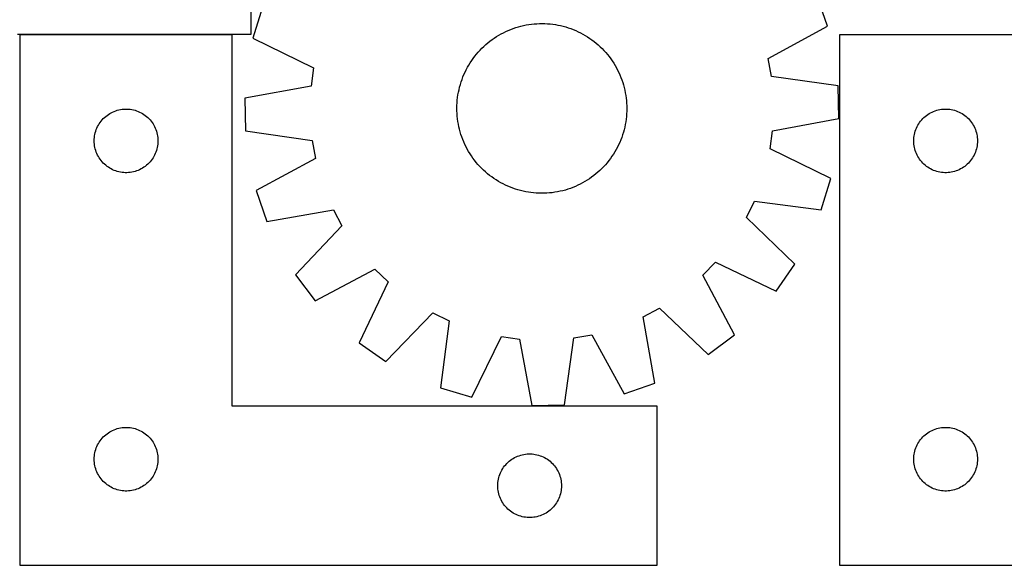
# Model space of a CAD drawing. Header units: millimetres. Extents: x 7 to 1493, y 7 to 2993.
# Tile 6 of 14: x 286 to 750, y 2113 to 2370. Entities that reach past the tile are written whole.
import ezdxf

# ---------------------------------------------------------------- set-up
doc = ezdxf.new("R2010")
doc.units = ezdxf.units.MM
doc.layers.add('CUT', color=7, linetype='CONTINUOUS', true_color=0x000000)

msp = doc.modelspace()

# ---------------------------------------------------------------- linework, layer by layer
at = {"layer": 'CUT'}
for p, q in [((395.398008, 2363.286278), (395.398008, 2543.286278)), ((666.880449, 2367.024095), (661.820667, 2381.554379)), ((400.738946, 2376.088667), (396.29171, 2361.359355)), ((515.401148, 2364.556824), (516.547761, 2365.070913)), ((516.547761, 2365.070913), (517.709955, 2365.548733)), ((517.709955, 2365.548733), (518.886584, 2365.989811)), ((518.886584, 2365.989811), (520.076488, 2366.393713)), ((520.076488, 2366.393713), (521.278491, 2366.760039)), ((521.278491, 2366.760039), (522.491408, 2367.088429)), ((522.491408, 2367.088429), (523.714041, 2367.378559)), ((523.714041, 2367.378559), (524.945184, 2367.630141)), ((524.945184, 2367.630141), (526.183622, 2367.842928)), ((526.183622, 2367.842928), (527.428132, 2368.01671)), ((527.428132, 2368.01671), (528.677487, 2368.151315)), ((528.677487, 2368.151315), (529.930454, 2368.24661)), ((529.930454, 2368.24661), (531.185796, 2368.302502)), ((531.185796, 2368.302502), (532.442274, 2368.318935)), ((532.442274, 2368.318935), (533.698648, 2368.295893)), ((533.698648, 2368.295893), (534.953678, 2368.233398)), ((534.953678, 2368.233398), (536.206126, 2368.131513)), ((536.206126, 2368.131513), (537.454756, 2367.990338)), ((537.454756, 2367.990338), (538.698336, 2367.810013)), ((538.698336, 2367.810013), (539.935637, 2367.590714)), ((539.935637, 2367.590714), (541.16544, 2367.332659)), ((541.16544, 2367.332659), (542.38653, 2367.036102)), ((542.38653, 2367.036102), (543.597702, 2366.701337)), ((543.597702, 2366.701337), (544.797762, 2366.328692)), ((544.797762, 2366.328692), (545.985524, 2365.918537)), ((545.985524, 2365.918537), (547.159817, 2365.471275)), ((547.159817, 2365.471275), (548.319482, 2364.987349)), ((548.319482, 2364.987349), (549.463374, 2364.467236)), ((638.969463, 2351.85994), (666.880449, 2367.024095)), ((285.398008, 2363.286278), (395.398008, 2363.286278)), ((386.57318, 2363.023826), (286.57318, 2363.023826)), ((286.57318, 2363.023826), (286.57318, 2113.023826)), ((386.57318, 2188.023826), (386.57318, 2363.023826)), ((396.29171, 2361.359355), (424.812882, 2347.376599)), ((507.904, 2359.989645), (508.910853, 2360.741479)), ((508.910853, 2360.741479), (509.940825, 2361.461316)), ((509.940825, 2361.461316), (510.992899, 2362.148445)), ((510.992899, 2362.148445), (512.066037, 2362.802189)), ((512.066037, 2362.802189), (513.15918, 2363.421902)), ((513.15918, 2363.421902), (514.27125, 2364.006973)), ((514.27125, 2364.006973), (515.401148, 2364.556824)), ((549.463374, 2364.467236), (550.590364, 2363.911449)), ((550.590364, 2363.911449), (551.699341, 2363.320536)), ((551.699341, 2363.320536), (552.789209, 2362.695081)), ((552.789209, 2362.695081), (553.858894, 2362.035702)), ((553.858894, 2362.035702), (554.907339, 2361.343048)), ((554.907339, 2361.343048), (555.93351, 2360.617803)), ((555.93351, 2360.617803), (556.936394, 2359.860683)), ((772.468627, 2363.023826), (672.468627, 2363.023826)), ((672.468627, 2363.023826), (672.468627, 2113.023826)), ((502.402303, 2354.850372), (503.250442, 2355.777554)), ((503.250442, 2355.777554), (504.127287, 2356.677638)), ((504.127287, 2356.677638), (505.03197, 2357.549735)), ((505.03197, 2357.549735), (505.963601, 2358.392986)), ((505.963601, 2358.392986), (506.921259, 2359.206557)), ((506.921259, 2359.206557), (507.904, 2359.989645)), ((556.936394, 2359.860683), (557.915002, 2359.072436)), ((557.915002, 2359.072436), (558.868367, 2358.253839)), ((558.868367, 2358.253839), (559.79555, 2357.4057)), ((559.79555, 2357.4057), (560.695633, 2356.528855)), ((560.695633, 2356.528855), (561.567731, 2355.624172)), ((561.567731, 2355.624172), (562.410981, 2354.692541)), ((498.62044, 2349.840899), (499.313094, 2350.889344)), ((499.313094, 2350.889344), (500.038339, 2351.915515)), ((500.038339, 2351.915515), (500.795459, 2352.918399)), ((500.795459, 2352.918399), (501.583706, 2353.897007)), ((501.583706, 2353.897007), (502.402303, 2354.850372)), ((562.410981, 2354.692541), (563.224552, 2353.734883)), ((563.224552, 2353.734883), (564.007641, 2352.752142)), ((564.007641, 2352.752142), (564.759475, 2351.745289)), ((564.759475, 2351.745289), (565.479311, 2350.715317)), ((640.487746, 2343.42109), (638.969463, 2351.85994)), ((424.812882, 2347.376599), (423.649107, 2338.881601)), ((496.188906, 2345.445378), (496.744693, 2346.572369)), ((496.744693, 2346.572369), (497.335606, 2347.681346)), ((497.335606, 2347.681346), (497.961061, 2348.771214)), ((497.961061, 2348.771214), (498.62044, 2349.840899)), ((565.479311, 2350.715317), (566.166441, 2349.663243)), ((566.166441, 2349.663243), (566.820185, 2348.590105)), ((566.820185, 2348.590105), (567.439898, 2347.496962)), ((567.439898, 2347.496962), (568.024969, 2346.384892)), ((568.024969, 2346.384892), (568.57482, 2345.254994)), ((494.32745, 2340.779766), (494.737605, 2341.967529)), ((494.737605, 2341.967529), (495.184867, 2343.141822)), ((495.184867, 2343.141822), (495.668793, 2344.301486)), ((495.668793, 2344.301486), (496.188906, 2345.445378)), ((568.57482, 2345.254994), (569.088909, 2344.108381)), ((569.088909, 2344.108381), (569.566728, 2342.946187)), ((569.566728, 2342.946187), (570.007806, 2341.769558)), ((570.007806, 2341.769558), (570.411708, 2340.579654)), ((671.933903, 2338.936226), (640.487746, 2343.42109)), ((423.649107, 2338.881601), (392.4182, 2333.084601)), ((493.065428, 2335.917642), (493.323483, 2337.147444)), ((493.323483, 2337.147444), (493.62004, 2338.368534)), ((493.62004, 2338.368534), (493.954805, 2339.579707)), ((493.954805, 2339.579707), (494.32745, 2340.779766)), ((570.411708, 2340.579654), (570.778035, 2339.377651)), ((570.778035, 2339.377651), (571.106425, 2338.164734)), ((571.106425, 2338.164734), (571.396554, 2336.942101)), ((571.396554, 2336.942101), (571.648136, 2335.710958)), ((672.255937, 2323.553546), (671.933903, 2338.936226)), ((392.4182, 2333.084601), (392.740235, 2317.701921)), ((492.524629, 2332.188131), (492.665804, 2333.436761)), ((492.665804, 2333.436761), (492.846129, 2334.68034)), ((492.846129, 2334.68034), (493.065428, 2335.917642)), ((571.648136, 2335.710958), (571.860923, 2334.47252)), ((571.860923, 2334.47252), (572.034705, 2333.22801)), ((572.034705, 2333.22801), (572.16931, 2331.978655)), ((332.380896, 2327.426074), (333.127864, 2327.622792)), ((333.127864, 2327.622792), (333.883969, 2327.780796)), ((333.883969, 2327.780796), (334.647205, 2327.899666)), ((334.647205, 2327.899666), (335.415548, 2327.979089)), ((335.415548, 2327.979089), (336.186962, 2328.018853)), ((336.186962, 2328.018853), (336.959399, 2328.018853)), ((336.959399, 2328.018853), (337.730812, 2327.979089)), ((337.730812, 2327.979089), (338.499156, 2327.899666)), ((338.499156, 2327.899666), (339.262392, 2327.780796)), ((339.262392, 2327.780796), (340.018496, 2327.622792)), ((340.018496, 2327.622792), (340.765465, 2327.426074)), ((492.337207, 2328.424278), (492.360249, 2329.680653)), ((492.35364, 2327.1678), (492.337207, 2328.424278)), ((492.360249, 2329.680653), (492.422744, 2330.935683)), ((492.422744, 2330.935683), (492.524629, 2332.188131)), ((572.16931, 2331.978655), (572.264606, 2330.725688)), ((572.264606, 2330.725688), (572.320497, 2329.470346)), ((572.33693, 2328.213868), (572.313888, 2326.957494)), ((572.320497, 2329.470346), (572.33693, 2328.213868)), ((718.276343, 2327.426074), (719.023311, 2327.622792)), ((719.023311, 2327.622792), (719.779416, 2327.780796)), ((719.779416, 2327.780796), (720.542652, 2327.899666)), ((720.542652, 2327.899666), (721.310995, 2327.979089)), ((721.310995, 2327.979089), (722.082408, 2328.018853)), ((722.082408, 2328.018853), (722.854846, 2328.018853)), ((722.854846, 2328.018853), (723.626259, 2327.979089)), ((723.626259, 2327.979089), (724.394602, 2327.899666)), ((724.394602, 2327.899666), (725.157838, 2327.780796)), ((725.157838, 2327.780796), (725.913943, 2327.622792)), ((725.913943, 2327.622792), (726.660912, 2327.426074)), ((325.306201, 2322.926108), (325.830897, 2323.492989)), ((325.830897, 2323.492989), (326.38408, 2324.032107)), ((326.38408, 2324.032107), (326.964283, 2324.542033)), ((326.964283, 2324.542033), (327.569966, 2325.021415)), ((327.569966, 2325.021415), (328.199524, 2325.468982)), ((328.199524, 2325.468982), (328.851288, 2325.883546)), ((328.851288, 2325.883546), (329.523529, 2326.264008)), ((329.523529, 2326.264008), (330.214464, 2326.60936)), ((330.214464, 2326.60936), (330.922262, 2326.918686)), ((330.922262, 2326.918686), (331.645045, 2327.191165)), ((331.645045, 2327.191165), (332.380896, 2327.426074)), ((340.765465, 2327.426074), (341.501316, 2327.191165)), ((341.501316, 2327.191165), (342.224099, 2326.918686)), ((342.224099, 2326.918686), (342.931896, 2326.60936)), ((342.931896, 2326.60936), (343.622831, 2326.264008)), ((343.622831, 2326.264008), (344.295072, 2325.883546)), ((344.295072, 2325.883546), (344.946836, 2325.468982)), ((344.946836, 2325.468982), (345.576394, 2325.021415)), ((345.576394, 2325.021415), (346.182078, 2324.542033)), ((346.182078, 2324.542033), (346.76228, 2324.032107)), ((346.76228, 2324.032107), (347.315463, 2323.492989)), ((347.315463, 2323.492989), (347.840159, 2322.926108)), ((492.409532, 2325.912459), (492.35364, 2327.1678)), ((492.504827, 2324.659492), (492.409532, 2325.912459)), ((492.639432, 2323.410137), (492.504827, 2324.659492)), ((492.813214, 2322.165626), (492.639432, 2323.410137)), ((572.008334, 2323.201386), (571.828008, 2321.957806)), ((572.149509, 2324.450015), (572.008334, 2323.201386)), ((572.251394, 2325.702464), (572.149509, 2324.450015)), ((572.313888, 2326.957494), (572.251394, 2325.702464)), ((641.02503, 2317.756546), (672.255937, 2323.553546)), ((711.201648, 2322.926108), (711.726344, 2323.492989)), ((711.726344, 2323.492989), (712.279527, 2324.032107)), ((712.279527, 2324.032107), (712.859729, 2324.542033)), ((712.859729, 2324.542033), (713.465413, 2325.021415)), ((713.465413, 2325.021415), (714.094971, 2325.468982)), ((714.094971, 2325.468982), (714.746735, 2325.883546)), ((714.746735, 2325.883546), (715.418976, 2326.264008)), ((715.418976, 2326.264008), (716.109911, 2326.60936)), ((716.109911, 2326.60936), (716.817709, 2326.918686)), ((716.817709, 2326.918686), (717.540491, 2327.191165)), ((717.540491, 2327.191165), (718.276343, 2327.426074)), ((726.660912, 2327.426074), (727.396763, 2327.191165)), ((727.396763, 2327.191165), (728.119545, 2326.918686)), ((728.119545, 2326.918686), (728.827343, 2326.60936)), ((728.827343, 2326.60936), (729.518278, 2326.264008)), ((729.518278, 2326.264008), (730.190519, 2325.883546)), ((730.190519, 2325.883546), (730.842283, 2325.468982)), ((730.842283, 2325.468982), (731.471841, 2325.021415)), ((731.471841, 2325.021415), (732.077525, 2324.542033)), ((732.077525, 2324.542033), (732.657727, 2324.032107)), ((732.657727, 2324.032107), (733.21091, 2323.492989)), ((733.21091, 2323.492989), (733.735606, 2322.926108)), ((322.537428, 2318.315108), (322.828427, 2319.030635)), ((322.828427, 2319.030635), (323.155874, 2319.730233)), ((323.155874, 2319.730233), (323.518902, 2320.412047)), ((323.518902, 2320.412047), (323.916547, 2321.074269)), ((323.916547, 2321.074269), (324.347755, 2321.715143)), ((324.347755, 2321.715143), (324.811383, 2322.332969)), ((324.811383, 2322.332969), (325.306201, 2322.926108)), ((347.840159, 2322.926108), (348.334977, 2322.332969)), ((348.334977, 2322.332969), (348.798605, 2321.715143)), ((348.798605, 2321.715143), (349.229814, 2321.074269)), ((349.229814, 2321.074269), (349.627459, 2320.412047)), ((349.627459, 2320.412047), (349.990486, 2319.730233)), ((349.990486, 2319.730233), (350.317934, 2319.030635)), ((350.317934, 2319.030635), (350.608933, 2318.315108)), ((493.026001, 2320.927188), (492.813214, 2322.165626)), ((493.277583, 2319.696045), (493.026001, 2320.927188)), ((493.567713, 2318.473412), (493.277583, 2319.696045)), ((493.896103, 2317.260495), (493.567713, 2318.473412)), ((571.350654, 2319.490702), (571.054098, 2318.269612)), ((571.608709, 2320.720505), (571.350654, 2319.490702)), ((571.828008, 2321.957806), (571.608709, 2320.720505)), ((708.432875, 2318.315108), (708.723873, 2319.030635)), ((708.723873, 2319.030635), (709.051321, 2319.730233)), ((709.051321, 2319.730233), (709.414348, 2320.412047)), ((709.414348, 2320.412047), (709.811994, 2321.074269)), ((709.811994, 2321.074269), (710.243202, 2321.715143)), ((710.243202, 2321.715143), (710.70683, 2322.332969)), ((710.70683, 2322.332969), (711.201648, 2322.926108)), ((733.735606, 2322.926108), (734.230424, 2322.332969)), ((734.230424, 2322.332969), (734.694052, 2321.715143)), ((734.694052, 2321.715143), (735.12526, 2321.074269)), ((735.12526, 2321.074269), (735.522906, 2320.412047)), ((735.522906, 2320.412047), (735.885933, 2319.730233)), ((735.885933, 2319.730233), (736.213381, 2319.030635)), ((736.213381, 2319.030635), (736.504379, 2318.315108)), ((321.57318, 2313.023826), (321.593069, 2313.796008)), ((321.593069, 2313.796008), (321.652682, 2314.566141)), ((321.652682, 2314.566141), (321.751862, 2315.332185)), ((321.751862, 2315.332185), (321.890345, 2316.092107)), ((321.890345, 2316.092107), (322.067764, 2316.843893)), ((322.067764, 2316.843893), (322.28365, 2317.585549)), ((322.28365, 2317.585549), (322.537428, 2318.315108)), ((350.608933, 2318.315108), (350.862711, 2317.585549)), ((350.862711, 2317.585549), (351.078596, 2316.843893)), ((351.078596, 2316.843893), (351.256016, 2316.092107)), ((351.256016, 2316.092107), (351.394499, 2315.332185)), ((351.394499, 2315.332185), (351.493678, 2314.566141)), ((351.493678, 2314.566141), (351.553292, 2313.796008)), ((351.553292, 2313.796008), (351.57318, 2313.023826)), ((392.740235, 2317.701921), (424.186391, 2313.217057)), ((494.262429, 2316.058492), (493.896103, 2317.260495)), ((494.666331, 2314.868589), (494.262429, 2316.058492)), ((495.107409, 2313.691959), (494.666331, 2314.868589)), ((495.585229, 2312.529765), (495.107409, 2313.691959)), ((569.936532, 2314.670618), (569.489271, 2313.496325)), ((570.346688, 2315.85838), (569.936532, 2314.670618)), ((570.719332, 2317.05844), (570.346688, 2315.85838)), ((571.054098, 2318.269612), (570.719332, 2317.05844)), ((639.861255, 2309.261547), (641.02503, 2317.756546)), ((707.468627, 2313.023826), (707.488516, 2313.796008)), ((707.488516, 2313.796008), (707.548129, 2314.566141)), ((707.548129, 2314.566141), (707.647309, 2315.332185)), ((707.647309, 2315.332185), (707.785792, 2316.092107)), ((707.785792, 2316.092107), (707.963211, 2316.843893)), ((707.963211, 2316.843893), (708.179096, 2317.585549)), ((708.179096, 2317.585549), (708.432875, 2318.315108)), ((736.504379, 2318.315108), (736.758158, 2317.585549)), ((736.758158, 2317.585549), (736.974043, 2316.843893)), ((736.974043, 2316.843893), (737.151462, 2316.092107)), ((737.151462, 2316.092107), (737.289945, 2315.332185)), ((737.289945, 2315.332185), (737.389125, 2314.566141)), ((737.389125, 2314.566141), (737.448738, 2313.796008)), ((737.448738, 2313.796008), (737.468627, 2313.023826)), ((321.593069, 2312.251645), (321.57318, 2313.023826)), ((321.652682, 2311.481511), (321.593069, 2312.251645)), ((321.751862, 2310.715468), (321.652682, 2311.481511)), ((321.890345, 2309.955545), (321.751862, 2310.715468)), ((322.067764, 2309.20376), (321.890345, 2309.955545)), ((322.28365, 2308.462104), (322.067764, 2309.20376)), ((351.078596, 2309.20376), (350.862711, 2308.462104)), ((351.256016, 2309.955545), (351.078596, 2309.20376)), ((351.394499, 2310.715468), (351.256016, 2309.955545)), ((351.493678, 2311.481511), (351.394499, 2310.715468)), ((351.553292, 2312.251645), (351.493678, 2311.481511)), ((351.57318, 2313.023826), (351.553292, 2312.251645)), ((424.186391, 2313.217057), (425.704674, 2304.778207)), ((496.099318, 2311.383153), (495.585229, 2312.529765)), ((496.649169, 2310.253255), (496.099318, 2311.383153)), ((497.23424, 2309.141185), (496.649169, 2310.253255)), ((497.853953, 2308.048042), (497.23424, 2309.141185)), ((567.929444, 2310.065778), (567.338532, 2308.956801)), ((568.485231, 2311.192768), (567.929444, 2310.065778)), ((569.005345, 2312.33666), (568.485231, 2311.192768)), ((569.489271, 2313.496325), (569.005345, 2312.33666)), ((668.382428, 2295.278791), (639.861255, 2309.261547)), ((707.488516, 2312.251645), (707.468627, 2313.023826)), ((707.548129, 2311.481511), (707.488516, 2312.251645)), ((707.647309, 2310.715468), (707.548129, 2311.481511)), ((707.785792, 2309.955545), (707.647309, 2310.715468)), ((707.963211, 2309.20376), (707.785792, 2309.955545)), ((708.179096, 2308.462104), (707.963211, 2309.20376)), ((736.974043, 2309.20376), (736.758158, 2308.462104)), ((737.151462, 2309.955545), (736.974043, 2309.20376)), ((737.289945, 2310.715468), (737.151462, 2309.955545)), ((737.389125, 2311.481511), (737.289945, 2310.715468)), ((737.448738, 2312.251645), (737.389125, 2311.481511)), ((737.468627, 2313.023826), (737.448738, 2312.251645)), ((322.537428, 2307.732545), (322.28365, 2308.462104)), ((322.828427, 2307.017018), (322.537428, 2307.732545)), ((323.155874, 2306.317419), (322.828427, 2307.017018)), ((323.518902, 2305.635605), (323.155874, 2306.317419)), ((323.916547, 2304.973383), (323.518902, 2305.635605)), ((324.347755, 2304.33251), (323.916547, 2304.973383)), ((349.229814, 2304.973383), (348.798605, 2304.33251)), ((349.627459, 2305.635605), (349.229814, 2304.973383)), ((349.990486, 2306.317419), (349.627459, 2305.635605)), ((350.317934, 2307.017018), (349.990486, 2306.317419)), ((350.608933, 2307.732545), (350.317934, 2307.017018)), ((350.862711, 2308.462104), (350.608933, 2307.732545)), ((425.704674, 2304.778207), (397.793688, 2289.614051)), ((498.507697, 2306.974903), (497.853953, 2308.048042)), ((499.194826, 2305.922829), (498.507697, 2306.974903)), ((499.914663, 2304.892857), (499.194826, 2305.922829)), ((500.666497, 2303.886004), (499.914663, 2304.892857)), ((564.635799, 2304.722632), (563.878679, 2303.719748)), ((565.361043, 2305.748803), (564.635799, 2304.722632)), ((566.053697, 2306.797248), (565.361043, 2305.748803)), ((566.713077, 2307.866933), (566.053697, 2306.797248)), ((567.338532, 2308.956801), (566.713077, 2307.866933)), ((708.432875, 2307.732545), (708.179096, 2308.462104)), ((708.723873, 2307.017018), (708.432875, 2307.732545)), ((709.051321, 2306.317419), (708.723873, 2307.017018)), ((709.414348, 2305.635605), (709.051321, 2306.317419)), ((709.811994, 2304.973383), (709.414348, 2305.635605)), ((710.243202, 2304.33251), (709.811994, 2304.973383)), ((735.12526, 2304.973383), (734.694052, 2304.33251)), ((735.522906, 2305.635605), (735.12526, 2304.973383)), ((735.885933, 2306.317419), (735.522906, 2305.635605)), ((736.213381, 2307.017018), (735.885933, 2306.317419)), ((736.504379, 2307.732545), (736.213381, 2307.017018)), ((736.758158, 2308.462104), (736.504379, 2307.732545)), ((324.811383, 2303.714684), (324.347755, 2304.33251)), ((325.306201, 2303.121545), (324.811383, 2303.714684)), ((325.830897, 2302.554664), (325.306201, 2303.121545)), ((326.38408, 2302.015546), (325.830897, 2302.554664)), ((326.964283, 2301.50562), (326.38408, 2302.015546)), ((327.569966, 2301.026238), (326.964283, 2301.50562)), ((328.199524, 2300.578671), (327.569966, 2301.026238)), ((328.851288, 2300.164107), (328.199524, 2300.578671)), ((329.523529, 2299.783644), (328.851288, 2300.164107)), ((330.214464, 2299.438292), (329.523529, 2299.783644)), ((343.622831, 2299.783644), (342.931896, 2299.438292)), ((344.295072, 2300.164107), (343.622831, 2299.783644)), ((344.946836, 2300.578671), (344.295072, 2300.164107)), ((345.576394, 2301.026238), (344.946836, 2300.578671)), ((346.182078, 2301.50562), (345.576394, 2301.026238)), ((346.76228, 2302.015546), (346.182078, 2301.50562)), ((347.315463, 2302.554664), (346.76228, 2302.015546)), ((347.840159, 2303.121545), (347.315463, 2302.554664)), ((348.334977, 2303.714684), (347.840159, 2303.121545)), ((348.798605, 2304.33251), (348.334977, 2303.714684)), ((501.449585, 2302.903264), (500.666497, 2303.886004)), ((502.263156, 2301.945606), (501.449585, 2302.903264)), ((503.106407, 2301.013975), (502.263156, 2301.945606)), ((503.978504, 2300.109291), (503.106407, 2301.013975)), ((504.878588, 2299.232447), (503.978504, 2300.109291)), ((560.546851, 2299.960509), (559.642167, 2299.088411)), ((561.423695, 2300.860592), (560.546851, 2299.960509)), ((562.271834, 2301.787775), (561.423695, 2300.860592)), ((563.090432, 2302.74114), (562.271834, 2301.787775)), ((563.878679, 2303.719748), (563.090432, 2302.74114)), ((710.70683, 2303.714684), (710.243202, 2304.33251)), ((711.201648, 2303.121545), (710.70683, 2303.714684)), ((711.726344, 2302.554664), (711.201648, 2303.121545)), ((712.279527, 2302.015546), (711.726344, 2302.554664)), ((712.859729, 2301.50562), (712.279527, 2302.015546)), ((713.465413, 2301.026238), (712.859729, 2301.50562)), ((714.094971, 2300.578671), (713.465413, 2301.026238)), ((714.746735, 2300.164107), (714.094971, 2300.578671)), ((715.418976, 2299.783644), (714.746735, 2300.164107)), ((716.109911, 2299.438292), (715.418976, 2299.783644)), ((729.518278, 2299.783644), (728.827343, 2299.438292)), ((730.190519, 2300.164107), (729.518278, 2299.783644)), ((730.842283, 2300.578671), (730.190519, 2300.164107)), ((731.471841, 2301.026238), (730.842283, 2300.578671)), ((732.077525, 2301.50562), (731.471841, 2301.026238)), ((732.657727, 2302.015546), (732.077525, 2301.50562)), ((733.21091, 2302.554664), (732.657727, 2302.015546)), ((733.735606, 2303.121545), (733.21091, 2302.554664)), ((734.230424, 2303.714684), (733.735606, 2303.121545)), ((734.694052, 2304.33251), (734.230424, 2303.714684)), ((330.922262, 2299.128967), (330.214464, 2299.438292)), ((331.645045, 2298.856488), (330.922262, 2299.128967)), ((332.380896, 2298.621578), (331.645045, 2298.856488)), ((333.127864, 2298.424861), (332.380896, 2298.621578)), ((333.883969, 2298.266857), (333.127864, 2298.424861)), ((334.647205, 2298.147986), (333.883969, 2298.266857)), ((335.415548, 2298.068563), (334.647205, 2298.147986)), ((336.186962, 2298.028799), (335.415548, 2298.068563)), ((336.959399, 2298.028799), (336.186962, 2298.028799)), ((337.730812, 2298.068563), (336.959399, 2298.028799)), ((338.499156, 2298.147986), (337.730812, 2298.068563)), ((339.262392, 2298.266857), (338.499156, 2298.147986)), ((340.018496, 2298.424861), (339.262392, 2298.266857)), ((340.765465, 2298.621578), (340.018496, 2298.424861)), ((341.501316, 2298.856488), (340.765465, 2298.621578)), ((342.224099, 2299.128967), (341.501316, 2298.856488)), ((342.931896, 2299.438292), (342.224099, 2299.128967)), ((505.80577, 2298.384308), (504.878588, 2299.232447)), ((506.759135, 2297.56571), (505.80577, 2298.384308)), ((507.737743, 2296.777463), (506.759135, 2297.56571)), ((508.740627, 2296.020343), (507.737743, 2296.777463)), ((509.766798, 2295.295099), (508.740627, 2296.020343)), ((510.815243, 2294.602445), (509.766798, 2295.295099)), ((554.733313, 2295.176831), (553.681239, 2294.489701)), ((555.763285, 2295.896667), (554.733313, 2295.176831)), ((556.770138, 2296.648501), (555.763285, 2295.896667)), ((557.752878, 2297.43159), (556.770138, 2296.648501)), ((558.710536, 2298.245161), (557.752878, 2297.43159)), ((559.642167, 2299.088411), (558.710536, 2298.245161)), ((663.935191, 2280.549479), (668.382428, 2295.278791)), ((716.817709, 2299.128967), (716.109911, 2299.438292)), ((717.540491, 2298.856488), (716.817709, 2299.128967)), ((718.276343, 2298.621578), (717.540491, 2298.856488)), ((719.023311, 2298.424861), (718.276343, 2298.621578)), ((719.779416, 2298.266857), (719.023311, 2298.424861)), ((720.542652, 2298.147986), (719.779416, 2298.266857)), ((721.310995, 2298.068563), (720.542652, 2298.147986)), ((722.082408, 2298.028799), (721.310995, 2298.068563)), ((722.854846, 2298.028799), (722.082408, 2298.028799)), ((723.626259, 2298.068563), (722.854846, 2298.028799)), ((724.394602, 2298.147986), (723.626259, 2298.068563)), ((725.157838, 2298.266857), (724.394602, 2298.147986)), ((725.913943, 2298.424861), (725.157838, 2298.266857)), ((726.660912, 2298.621578), (725.913943, 2298.424861)), ((727.396763, 2298.856488), (726.660912, 2298.621578)), ((728.119545, 2299.128967), (727.396763, 2298.856488)), ((728.827343, 2299.438292), (728.119545, 2299.128967)), ((511.884928, 2293.943065), (510.815243, 2294.602445)), ((512.974796, 2293.31761), (511.884928, 2293.943065)), ((514.083773, 2292.726698), (512.974796, 2293.31761)), ((515.210763, 2292.170911), (514.083773, 2292.726698)), ((516.354656, 2291.650797), (515.210763, 2292.170911)), ((517.51432, 2291.166871), (516.354656, 2291.650797)), ((518.688613, 2290.71961), (517.51432, 2291.166871)), ((519.876376, 2290.309454), (518.688613, 2290.71961)), ((545.787553, 2290.648336), (544.59765, 2290.244434)), ((546.964183, 2291.089414), (545.787553, 2290.648336)), ((548.126377, 2291.567233), (546.964183, 2291.089414)), ((549.272989, 2292.081322), (548.126377, 2291.567233)), ((550.402887, 2292.631173), (549.272989, 2292.081322)), ((551.514957, 2293.216244), (550.402887, 2292.631173)), ((552.6081, 2293.835957), (551.514957, 2293.216244)), ((553.681239, 2294.489701), (552.6081, 2293.835957)), ((397.793688, 2289.614051), (402.853471, 2275.083767)), ((521.076435, 2289.93681), (519.876376, 2290.309454)), ((522.287608, 2289.602044), (521.076435, 2289.93681)), ((523.508698, 2289.305488), (522.287608, 2289.602044)), ((524.7385, 2289.047433), (523.508698, 2289.305488)), ((525.975802, 2288.828134), (524.7385, 2289.047433)), ((527.219381, 2288.647808), (525.975802, 2288.828134)), ((528.468011, 2288.506633), (527.219381, 2288.647808)), ((529.720459, 2288.404748), (528.468011, 2288.506633)), ((530.975489, 2288.342254), (529.720459, 2288.404748)), ((532.231864, 2288.319212), (530.975489, 2288.342254)), ((533.488341, 2288.335645), (532.231864, 2288.319212)), ((534.743683, 2288.391536), (533.488341, 2288.335645)), ((535.99665, 2288.486832), (534.743683, 2288.391536)), ((537.246005, 2288.621437), (535.99665, 2288.486832)), ((538.490516, 2288.795219), (537.246005, 2288.621437)), ((539.728954, 2289.008006), (538.490516, 2288.795219)), ((540.960097, 2289.259588), (539.728954, 2289.008006)), ((542.18273, 2289.549717), (540.960097, 2289.259588)), ((543.395647, 2289.878107), (542.18273, 2289.549717)), ((544.59765, 2290.244434), (543.395647, 2289.878107)), ((628.709548, 2276.967488), (632.441462, 2284.687085)), ((632.441462, 2284.687085), (663.935191, 2280.549479)), ((402.853471, 2275.083767), (434.146442, 2280.535805)), ((434.146442, 2280.535805), (438.198163, 2272.979157)), ((651.513885, 2254.85557), (628.709548, 2276.967488)), ((438.198163, 2272.979157), (416.33922, 2249.932219)), ((608.12423, 2249.70008), (614.058979, 2255.888628)), ((614.058979, 2255.888628), (642.732704, 2242.221433)), ((642.732704, 2242.221433), (651.513885, 2254.85557)), ((416.33922, 2249.932219), (425.641463, 2237.676656)), ((425.641463, 2237.676656), (453.718075, 2252.531912)), ((453.718075, 2252.531912), (459.906623, 2246.597163)), ((622.979486, 2221.623468), (608.12423, 2249.70008)), ((459.906623, 2246.597163), (446.239429, 2217.923438)), ((458.873565, 2209.142257), (480.985483, 2231.946594)), ((480.985483, 2231.946594), (488.705081, 2228.21468)), ((580.120337, 2230.128446), (587.676985, 2234.180167)), ((587.676985, 2234.180167), (610.723923, 2212.321224)), ((488.705081, 2228.21468), (484.567475, 2196.720951)), ((585.572375, 2198.835475), (580.120337, 2230.128446)), ((547.439085, 2220.168396), (555.877935, 2221.686679)), ((555.877935, 2221.686679), (571.042091, 2193.775693)), ((610.723923, 2212.321224), (622.979486, 2221.623468)), ((446.239429, 2217.923438), (458.873565, 2209.142257)), ((499.296787, 2192.273714), (513.279543, 2220.794887)), ((513.279543, 2220.794887), (521.774541, 2219.631112)), ((521.774541, 2219.631112), (527.571541, 2188.400205)), ((542.954221, 2188.722239), (547.439085, 2220.168396)), ((571.042091, 2193.775693), (585.572375, 2198.835475)), ((484.567475, 2196.720951), (499.296787, 2192.273714)), ((527.571541, 2188.400205), (542.954221, 2188.722239)), ((586.57318, 2188.023826), (386.57318, 2188.023826)), ((586.57318, 2113.023826), (586.57318, 2188.023826)), ((326.964283, 2174.542033), (327.569966, 2175.021415)), ((327.569966, 2175.021415), (328.199524, 2175.468982)), ((328.199524, 2175.468982), (328.851288, 2175.883546)), ((328.851288, 2175.883546), (329.523529, 2176.264008)), ((329.523529, 2176.264008), (330.214464, 2176.60936)), ((330.214464, 2176.60936), (330.922262, 2176.918686)), ((330.922262, 2176.918686), (331.645045, 2177.191165)), ((331.645045, 2177.191165), (332.380896, 2177.426074)), ((332.380896, 2177.426074), (333.127864, 2177.622792)), ((333.127864, 2177.622792), (333.883969, 2177.780796)), ((333.883969, 2177.780796), (334.647205, 2177.899666)), ((334.647205, 2177.899666), (335.415548, 2177.979089)), ((335.415548, 2177.979089), (336.186962, 2178.018853)), ((336.186962, 2178.018853), (336.959399, 2178.018853)), ((336.959399, 2178.018853), (337.730812, 2177.979089)), ((337.730812, 2177.979089), (338.499156, 2177.899666)), ((338.499156, 2177.899666), (339.262392, 2177.780796)), ((339.262392, 2177.780796), (340.018496, 2177.622792)), ((340.018496, 2177.622792), (340.765465, 2177.426074)), ((340.765465, 2177.426074), (341.501316, 2177.191165)), ((341.501316, 2177.191165), (342.224099, 2176.918686)), ((342.224099, 2176.918686), (342.931896, 2176.60936)), ((342.931896, 2176.60936), (343.622831, 2176.264008)), ((343.622831, 2176.264008), (344.295072, 2175.883546)), ((344.295072, 2175.883546), (344.946836, 2175.468982)), ((344.946836, 2175.468982), (345.576394, 2175.021415)), ((345.576394, 2175.021415), (346.182078, 2174.542033)), ((712.859729, 2174.542033), (713.465413, 2175.021415)), ((713.465413, 2175.021415), (714.094971, 2175.468982)), ((714.094971, 2175.468982), (714.746735, 2175.883546)), ((714.746735, 2175.883546), (715.418976, 2176.264008)), ((715.418976, 2176.264008), (716.109911, 2176.60936)), ((716.109911, 2176.60936), (716.817709, 2176.918686)), ((716.817709, 2176.918686), (717.540491, 2177.191165)), ((717.540491, 2177.191165), (718.276343, 2177.426074)), ((718.276343, 2177.426074), (719.023311, 2177.622792)), ((719.023311, 2177.622792), (719.779416, 2177.780796)), ((719.779416, 2177.780796), (720.542652, 2177.899666)), ((720.542652, 2177.899666), (721.310995, 2177.979089)), ((721.310995, 2177.979089), (722.082408, 2178.018853)), ((722.082408, 2178.018853), (722.854846, 2178.018853)), ((722.854846, 2178.018853), (723.626259, 2177.979089)), ((723.626259, 2177.979089), (724.394602, 2177.899666)), ((724.394602, 2177.899666), (725.157838, 2177.780796)), ((725.157838, 2177.780796), (725.913943, 2177.622792)), ((725.913943, 2177.622792), (726.660912, 2177.426074)), ((726.660912, 2177.426074), (727.396763, 2177.191165)), ((727.396763, 2177.191165), (728.119545, 2176.918686)), ((728.119545, 2176.918686), (728.827343, 2176.60936)), ((728.827343, 2176.60936), (729.518278, 2176.264008)), ((729.518278, 2176.264008), (730.190519, 2175.883546)), ((730.190519, 2175.883546), (730.842283, 2175.468982)), ((730.842283, 2175.468982), (731.471841, 2175.021415)), ((731.471841, 2175.021415), (732.077525, 2174.542033)), ((323.155874, 2169.730233), (323.518902, 2170.412047)), ((323.518902, 2170.412047), (323.916547, 2171.074269)), ((323.916547, 2171.074269), (324.347755, 2171.715143)), ((324.347755, 2171.715143), (324.811383, 2172.332969)), ((324.811383, 2172.332969), (325.306201, 2172.926108)), ((325.306201, 2172.926108), (325.830897, 2173.492989)), ((325.830897, 2173.492989), (326.38408, 2174.032107)), ((326.38408, 2174.032107), (326.964283, 2174.542033)), ((346.182078, 2174.542033), (346.76228, 2174.032107)), ((346.76228, 2174.032107), (347.315463, 2173.492989)), ((347.315463, 2173.492989), (347.840159, 2172.926108)), ((347.840159, 2172.926108), (348.334977, 2172.332969)), ((348.334977, 2172.332969), (348.798605, 2171.715143)), ((348.798605, 2171.715143), (349.229814, 2171.074269)), ((349.229814, 2171.074269), (349.627459, 2170.412047)), ((349.627459, 2170.412047), (349.990486, 2169.730233)), ((709.051321, 2169.730233), (709.414348, 2170.412047)), ((709.414348, 2170.412047), (709.811994, 2171.074269)), ((709.811994, 2171.074269), (710.243202, 2171.715143)), ((710.243202, 2171.715143), (710.70683, 2172.332969)), ((710.70683, 2172.332969), (711.201648, 2172.926108)), ((711.201648, 2172.926108), (711.726344, 2173.492989)), ((711.726344, 2173.492989), (712.279527, 2174.032107)), ((712.279527, 2174.032107), (712.859729, 2174.542033)), ((732.077525, 2174.542033), (732.657727, 2174.032107)), ((732.657727, 2174.032107), (733.21091, 2173.492989)), ((733.21091, 2173.492989), (733.735606, 2172.926108)), ((733.735606, 2172.926108), (734.230424, 2172.332969)), ((734.230424, 2172.332969), (734.694052, 2171.715143)), ((734.694052, 2171.715143), (735.12526, 2171.074269)), ((735.12526, 2171.074269), (735.522906, 2170.412047)), ((735.522906, 2170.412047), (735.885933, 2169.730233)), ((321.652682, 2164.566141), (321.751862, 2165.332185)), ((321.751862, 2165.332185), (321.890345, 2166.092107)), ((321.890345, 2166.092107), (322.067764, 2166.843893)), ((322.067764, 2166.843893), (322.28365, 2167.585549)), ((322.28365, 2167.585549), (322.537428, 2168.315108)), ((322.537428, 2168.315108), (322.828427, 2169.030635)), ((322.828427, 2169.030635), (323.155874, 2169.730233)), ((349.990486, 2169.730233), (350.317934, 2169.030635)), ((350.317934, 2169.030635), (350.608933, 2168.315108)), ((350.608933, 2168.315108), (350.862711, 2167.585549)), ((350.862711, 2167.585549), (351.078596, 2166.843893)), ((351.078596, 2166.843893), (351.256016, 2166.092107)), ((351.256016, 2166.092107), (351.394499, 2165.332185)), ((351.394499, 2165.332185), (351.493678, 2164.566141)), ((523.883969, 2165.280796), (524.647205, 2165.399666)), ((524.647205, 2165.399666), (525.415548, 2165.479089)), ((525.415548, 2165.479089), (526.186962, 2165.518853)), ((526.186962, 2165.518853), (526.959399, 2165.518853)), ((526.959399, 2165.518853), (527.730812, 2165.479089)), ((527.730812, 2165.479089), (528.499156, 2165.399666)), ((528.499156, 2165.399666), (529.262392, 2165.280796)), ((707.548129, 2164.566141), (707.647309, 2165.332185)), ((707.647309, 2165.332185), (707.785792, 2166.092107)), ((707.785792, 2166.092107), (707.963211, 2166.843893)), ((707.963211, 2166.843893), (708.179096, 2167.585549)), ((708.179096, 2167.585549), (708.432875, 2168.315108)), ((708.432875, 2168.315108), (708.723873, 2169.030635)), ((708.723873, 2169.030635), (709.051321, 2169.730233)), ((735.885933, 2169.730233), (736.213381, 2169.030635)), ((736.213381, 2169.030635), (736.504379, 2168.315108)), ((736.504379, 2168.315108), (736.758158, 2167.585549)), ((736.758158, 2167.585549), (736.974043, 2166.843893)), ((736.974043, 2166.843893), (737.151462, 2166.092107)), ((737.151462, 2166.092107), (737.289945, 2165.332185)), ((737.289945, 2165.332185), (737.389125, 2164.566141)), ((321.57318, 2163.023826), (321.593069, 2163.796008)), ((321.593069, 2162.251645), (321.57318, 2163.023826)), ((321.593069, 2163.796008), (321.652682, 2164.566141)), ((321.652682, 2161.481511), (321.593069, 2162.251645)), ((321.751862, 2160.715468), (321.652682, 2161.481511)), ((321.890345, 2159.955545), (321.751862, 2160.715468)), ((351.394499, 2160.715468), (351.256016, 2159.955545)), ((351.493678, 2161.481511), (351.394499, 2160.715468)), ((351.493678, 2164.566141), (351.553292, 2163.796008)), ((351.553292, 2162.251645), (351.493678, 2161.481511)), ((351.553292, 2163.796008), (351.57318, 2163.023826)), ((351.57318, 2163.023826), (351.553292, 2162.251645)), ((515.306201, 2160.426108), (515.830897, 2160.992989)), ((515.830897, 2160.992989), (516.38408, 2161.532107)), ((516.38408, 2161.532107), (516.964283, 2162.042033)), ((516.964283, 2162.042033), (517.569966, 2162.521415)), ((517.569966, 2162.521415), (518.199524, 2162.968982)), ((518.199524, 2162.968982), (518.851288, 2163.383546)), ((518.851288, 2163.383546), (519.523529, 2163.764008)), ((519.523529, 2163.764008), (520.214464, 2164.10936)), ((520.214464, 2164.10936), (520.922262, 2164.418686)), ((520.922262, 2164.418686), (521.645045, 2164.691165)), ((521.645045, 2164.691165), (522.380896, 2164.926074)), ((522.380896, 2164.926074), (523.127864, 2165.122792)), ((523.127864, 2165.122792), (523.883969, 2165.280796)), ((529.262392, 2165.280796), (530.018496, 2165.122792)), ((530.018496, 2165.122792), (530.765465, 2164.926074)), ((530.765465, 2164.926074), (531.501316, 2164.691165)), ((531.501316, 2164.691165), (532.224099, 2164.418686)), ((532.224099, 2164.418686), (532.931896, 2164.10936)), ((532.931896, 2164.10936), (533.622831, 2163.764008)), ((533.622831, 2163.764008), (534.295072, 2163.383546)), ((534.295072, 2163.383546), (534.946836, 2162.968982)), ((534.946836, 2162.968982), (535.576394, 2162.521415)), ((535.576394, 2162.521415), (536.182078, 2162.042033)), ((536.182078, 2162.042033), (536.76228, 2161.532107)), ((536.76228, 2161.532107), (537.315463, 2160.992989)), ((537.315463, 2160.992989), (537.840159, 2160.426108)), ((707.468627, 2163.023826), (707.488516, 2163.796008)), ((707.488516, 2162.251645), (707.468627, 2163.023826)), ((707.488516, 2163.796008), (707.548129, 2164.566141)), ((707.548129, 2161.481511), (707.488516, 2162.251645)), ((707.647309, 2160.715468), (707.548129, 2161.481511)), ((707.785792, 2159.955545), (707.647309, 2160.715468)), ((737.289945, 2160.715468), (737.151462, 2159.955545)), ((737.389125, 2161.481511), (737.289945, 2160.715468)), ((737.389125, 2164.566141), (737.448738, 2163.796008)), ((737.448738, 2162.251645), (737.389125, 2161.481511)), ((737.448738, 2163.796008), (737.468627, 2163.023826)), ((737.468627, 2163.023826), (737.448738, 2162.251645)), ((322.067764, 2159.20376), (321.890345, 2159.955545)), ((322.28365, 2158.462104), (322.067764, 2159.20376)), ((322.537428, 2157.732545), (322.28365, 2158.462104)), ((322.828427, 2157.017018), (322.537428, 2157.732545)), ((323.155874, 2156.317419), (322.828427, 2157.017018)), ((323.518902, 2155.635605), (323.155874, 2156.317419)), ((349.990486, 2156.317419), (349.627459, 2155.635605)), ((350.317934, 2157.017018), (349.990486, 2156.317419)), ((350.608933, 2157.732545), (350.317934, 2157.017018)), ((350.862711, 2158.462104), (350.608933, 2157.732545)), ((351.078596, 2159.20376), (350.862711, 2158.462104)), ((351.256016, 2159.955545), (351.078596, 2159.20376)), ((512.537428, 2155.815108), (512.828427, 2156.530635)), ((512.828427, 2156.530635), (513.155874, 2157.230233)), ((513.155874, 2157.230233), (513.518902, 2157.912047)), ((513.518902, 2157.912047), (513.916547, 2158.574269)), ((513.916547, 2158.574269), (514.347755, 2159.215143)), ((514.347755, 2159.215143), (514.811383, 2159.832969)), ((514.811383, 2159.832969), (515.306201, 2160.426108)), ((537.840159, 2160.426108), (538.334977, 2159.832969)), ((538.334977, 2159.832969), (538.798605, 2159.215143)), ((538.798605, 2159.215143), (539.229814, 2158.574269)), ((539.229814, 2158.574269), (539.627459, 2157.912047)), ((539.627459, 2157.912047), (539.990486, 2157.230233)), ((539.990486, 2157.230233), (540.317934, 2156.530635)), ((540.317934, 2156.530635), (540.608933, 2155.815108)), ((707.963211, 2159.20376), (707.785792, 2159.955545)), ((708.179096, 2158.462104), (707.963211, 2159.20376)), ((708.432875, 2157.732545), (708.179096, 2158.462104)), ((708.723873, 2157.017018), (708.432875, 2157.732545)), ((709.051321, 2156.317419), (708.723873, 2157.017018)), ((709.414348, 2155.635605), (709.051321, 2156.317419)), ((735.885933, 2156.317419), (735.522906, 2155.635605)), ((736.213381, 2157.017018), (735.885933, 2156.317419)), ((736.504379, 2157.732545), (736.213381, 2157.017018)), ((736.758158, 2158.462104), (736.504379, 2157.732545)), ((736.974043, 2159.20376), (736.758158, 2158.462104)), ((737.151462, 2159.955545), (736.974043, 2159.20376)), ((323.916547, 2154.973383), (323.518902, 2155.635605)), ((324.347755, 2154.33251), (323.916547, 2154.973383)), ((324.811383, 2153.714684), (324.347755, 2154.33251)), ((325.306201, 2153.121545), (324.811383, 2153.714684)), ((325.830897, 2152.554664), (325.306201, 2153.121545)), ((326.38408, 2152.015546), (325.830897, 2152.554664)), ((326.964283, 2151.50562), (326.38408, 2152.015546)), ((327.569966, 2151.026238), (326.964283, 2151.50562)), ((346.182078, 2151.50562), (345.576394, 2151.026238)), ((346.76228, 2152.015546), (346.182078, 2151.50562)), ((347.315463, 2152.554664), (346.76228, 2152.015546)), ((347.840159, 2153.121545), (347.315463, 2152.554664)), ((348.334977, 2153.714684), (347.840159, 2153.121545)), ((348.798605, 2154.33251), (348.334977, 2153.714684)), ((349.229814, 2154.973383), (348.798605, 2154.33251)), ((349.627459, 2155.635605), (349.229814, 2154.973383)), ((511.593069, 2151.296008), (511.652682, 2152.066141)), ((511.652682, 2152.066141), (511.751862, 2152.832185)), ((511.751862, 2152.832185), (511.890345, 2153.592107)), ((511.890345, 2153.592107), (512.067764, 2154.343893)), ((512.067764, 2154.343893), (512.28365, 2155.085549)), ((512.28365, 2155.085549), (512.537428, 2155.815108)), ((540.608933, 2155.815108), (540.862711, 2155.085549)), ((540.862711, 2155.085549), (541.078596, 2154.343893)), ((541.078596, 2154.343893), (541.256016, 2153.592107)), ((541.256016, 2153.592107), (541.394499, 2152.832185)), ((541.394499, 2152.832185), (541.493678, 2152.066141)), ((541.493678, 2152.066141), (541.553292, 2151.296008)), ((709.811994, 2154.973383), (709.414348, 2155.635605)), ((710.243202, 2154.33251), (709.811994, 2154.973383)), ((710.70683, 2153.714684), (710.243202, 2154.33251)), ((711.201648, 2153.121545), (710.70683, 2153.714684)), ((711.726344, 2152.554664), (711.201648, 2153.121545)), ((712.279527, 2152.015546), (711.726344, 2152.554664)), ((712.859729, 2151.50562), (712.279527, 2152.015546)), ((713.465413, 2151.026238), (712.859729, 2151.50562)), ((732.077525, 2151.50562), (731.471841, 2151.026238)), ((732.657727, 2152.015546), (732.077525, 2151.50562)), ((733.21091, 2152.554664), (732.657727, 2152.015546)), ((733.735606, 2153.121545), (733.21091, 2152.554664)), ((734.230424, 2153.714684), (733.735606, 2153.121545)), ((734.694052, 2154.33251), (734.230424, 2153.714684)), ((735.12526, 2154.973383), (734.694052, 2154.33251)), ((735.522906, 2155.635605), (735.12526, 2154.973383)), ((328.199524, 2150.578671), (327.569966, 2151.026238)), ((328.851288, 2150.164107), (328.199524, 2150.578671)), ((329.523529, 2149.783644), (328.851288, 2150.164107)), ((330.214464, 2149.438292), (329.523529, 2149.783644)), ((330.922262, 2149.128967), (330.214464, 2149.438292)), ((331.645045, 2148.856488), (330.922262, 2149.128967)), ((332.380896, 2148.621578), (331.645045, 2148.856488)), ((333.127864, 2148.424861), (332.380896, 2148.621578)), ((333.883969, 2148.266857), (333.127864, 2148.424861)), ((334.647205, 2148.147986), (333.883969, 2148.266857)), ((335.415548, 2148.068563), (334.647205, 2148.147986)), ((336.186962, 2148.028799), (335.415548, 2148.068563)), ((336.959399, 2148.028799), (336.186962, 2148.028799)), ((337.730812, 2148.068563), (336.959399, 2148.028799)), ((338.499156, 2148.147986), (337.730812, 2148.068563)), ((339.262392, 2148.266857), (338.499156, 2148.147986)), ((340.018496, 2148.424861), (339.262392, 2148.266857)), ((340.765465, 2148.621578), (340.018496, 2148.424861)), ((341.501316, 2148.856488), (340.765465, 2148.621578)), ((342.224099, 2149.128967), (341.501316, 2148.856488)), ((342.931896, 2149.438292), (342.224099, 2149.128967)), ((343.622831, 2149.783644), (342.931896, 2149.438292)), ((344.295072, 2150.164107), (343.622831, 2149.783644)), ((344.946836, 2150.578671), (344.295072, 2150.164107)), ((345.576394, 2151.026238), (344.946836, 2150.578671)), ((511.57318, 2150.523826), (511.593069, 2151.296008)), ((511.593069, 2149.751645), (511.57318, 2150.523826)), ((511.652682, 2148.981511), (511.593069, 2149.751645)), ((511.751862, 2148.215468), (511.652682, 2148.981511)), ((511.890345, 2147.455545), (511.751862, 2148.215468)), ((512.067764, 2146.70376), (511.890345, 2147.455545)), ((541.256016, 2147.455545), (541.078596, 2146.70376)), ((541.394499, 2148.215468), (541.256016, 2147.455545)), ((541.493678, 2148.981511), (541.394499, 2148.215468)), ((541.553292, 2149.751645), (541.493678, 2148.981511)), ((541.553292, 2151.296008), (541.57318, 2150.523826)), ((541.57318, 2150.523826), (541.553292, 2149.751645)), ((714.094971, 2150.578671), (713.465413, 2151.026238)), ((714.746735, 2150.164107), (714.094971, 2150.578671)), ((715.418976, 2149.783644), (714.746735, 2150.164107)), ((716.109911, 2149.438292), (715.418976, 2149.783644)), ((716.817709, 2149.128967), (716.109911, 2149.438292)), ((717.540491, 2148.856488), (716.817709, 2149.128967)), ((718.276343, 2148.621578), (717.540491, 2148.856488)), ((719.023311, 2148.424861), (718.276343, 2148.621578)), ((719.779416, 2148.266857), (719.023311, 2148.424861)), ((720.542652, 2148.147986), (719.779416, 2148.266857)), ((721.310995, 2148.068563), (720.542652, 2148.147986)), ((722.082408, 2148.028799), (721.310995, 2148.068563)), ((722.854846, 2148.028799), (722.082408, 2148.028799)), ((723.626259, 2148.068563), (722.854846, 2148.028799)), ((724.394602, 2148.147986), (723.626259, 2148.068563)), ((725.157838, 2148.266857), (724.394602, 2148.147986)), ((725.913943, 2148.424861), (725.157838, 2148.266857)), ((726.660912, 2148.621578), (725.913943, 2148.424861)), ((727.396763, 2148.856488), (726.660912, 2148.621578)), ((728.119545, 2149.128967), (727.396763, 2148.856488)), ((728.827343, 2149.438292), (728.119545, 2149.128967)), ((729.518278, 2149.783644), (728.827343, 2149.438292)), ((730.190519, 2150.164107), (729.518278, 2149.783644)), ((730.842283, 2150.578671), (730.190519, 2150.164107)), ((731.471841, 2151.026238), (730.842283, 2150.578671)), ((512.28365, 2145.962104), (512.067764, 2146.70376)), ((512.537428, 2145.232545), (512.28365, 2145.962104)), ((512.828427, 2144.517018), (512.537428, 2145.232545)), ((513.155874, 2143.817419), (512.828427, 2144.517018)), ((513.518902, 2143.135605), (513.155874, 2143.817419)), ((513.916547, 2142.473383), (513.518902, 2143.135605)), ((514.347755, 2141.83251), (513.916547, 2142.473383)), ((539.229814, 2142.473383), (538.798605, 2141.83251)), ((539.627459, 2143.135605), (539.229814, 2142.473383)), ((539.990486, 2143.817419), (539.627459, 2143.135605)), ((540.317934, 2144.517018), (539.990486, 2143.817419)), ((540.608933, 2145.232545), (540.317934, 2144.517018)), ((540.862711, 2145.962104), (540.608933, 2145.232545)), ((541.078596, 2146.70376), (540.862711, 2145.962104)), ((514.811383, 2141.214684), (514.347755, 2141.83251)), ((515.306201, 2140.621545), (514.811383, 2141.214684)), ((515.830897, 2140.054664), (515.306201, 2140.621545)), ((516.38408, 2139.515546), (515.830897, 2140.054664)), ((516.964283, 2139.00562), (516.38408, 2139.515546)), ((517.569966, 2138.526238), (516.964283, 2139.00562)), ((518.199524, 2138.078671), (517.569966, 2138.526238)), ((518.851288, 2137.664107), (518.199524, 2138.078671)), ((519.523529, 2137.283644), (518.851288, 2137.664107)), ((534.295072, 2137.664107), (533.622831, 2137.283644)), ((534.946836, 2138.078671), (534.295072, 2137.664107)), ((535.576394, 2138.526238), (534.946836, 2138.078671)), ((536.182078, 2139.00562), (535.576394, 2138.526238)), ((536.76228, 2139.515546), (536.182078, 2139.00562)), ((537.315463, 2140.054664), (536.76228, 2139.515546)), ((537.840159, 2140.621545), (537.315463, 2140.054664)), ((538.334977, 2141.214684), (537.840159, 2140.621545)), ((538.798605, 2141.83251), (538.334977, 2141.214684)), ((520.214464, 2136.938292), (519.523529, 2137.283644)), ((520.922262, 2136.628967), (520.214464, 2136.938292)), ((521.645045, 2136.356488), (520.922262, 2136.628967)), ((522.380896, 2136.121578), (521.645045, 2136.356488)), ((523.127864, 2135.924861), (522.380896, 2136.121578)), ((523.883969, 2135.766857), (523.127864, 2135.924861)), ((524.647205, 2135.647986), (523.883969, 2135.766857)), ((525.415548, 2135.568563), (524.647205, 2135.647986)), ((526.186962, 2135.528799), (525.415548, 2135.568563)), ((526.959399, 2135.528799), (526.186962, 2135.528799)), ((527.730812, 2135.568563), (526.959399, 2135.528799)), ((528.499156, 2135.647986), (527.730812, 2135.568563)), ((529.262392, 2135.766857), (528.499156, 2135.647986)), ((530.018496, 2135.924861), (529.262392, 2135.766857)), ((530.765465, 2136.121578), (530.018496, 2135.924861)), ((531.501316, 2136.356488), (530.765465, 2136.121578)), ((532.224099, 2136.628967), (531.501316, 2136.356488)), ((532.931896, 2136.938292), (532.224099, 2136.628967)), ((533.622831, 2137.283644), (532.931896, 2136.938292)), ((286.57318, 2113.023826), (586.57318, 2113.023826)), ((672.468627, 2113.023826), (972.468627, 2113.023826))]:
    msp.add_line(p, q, dxfattribs=at)

doc.saveas('drawing.dxf')
